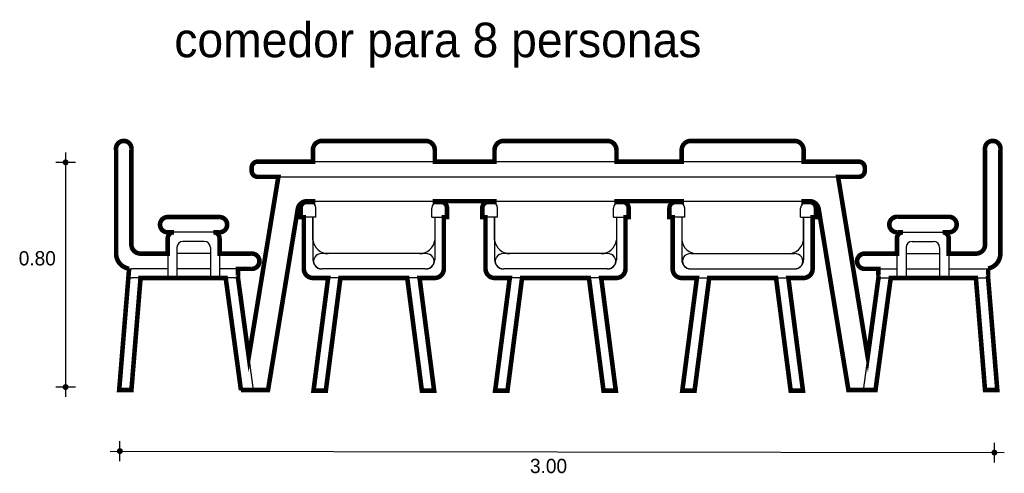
# Model space of a CAD drawing. Extents: x 4.26 to 10.8, y 0.18 to 1.67.
import ezdxf

# ---------------------------------------------------------------- set-up
doc = ezdxf.new("R2010")
doc.units = 0
doc.header["$MEASUREMENT"] = 0
for name, color, linetype in [('BORDE', 2, 'CONTINUOUS'), ('COTAS', 6, 'CONTINUOUS'), ('DIBUJO', 5, 'CONTINUOUS'), ('TEXTO', 4, 'CONTINUOUS')]:
    doc.layers.add(name, color=color, linetype=linetype)

msp = doc.modelspace()

# ---------------------------------------------------------------- linework, layer by layer
at = {"layer": 'BORDE', "const_width": 0.015}
msp.add_lwpolyline([(4.9886, 0.4503), (4.9386, 0.8183), (4.6592, 0.8183), (4.6292, 0.4503), (4.5891, 0.4503), (4.6216, 0.8488, -0.370724), (4.5791, 0.8983), (4.5791, 1.2383, -1.2), (4.6291, 1.2383), (4.6291, 0.9283, 0.414214), (4.6591, 0.8983), (4.7484, 0.8983), (4.7484, 0.9483, -0.414214), (4.7684, 0.9683), (4.7481, 0.9683, -1.003463), (4.7481, 1.0183), (4.9182, 1.0183, -1.003463), (4.9182, 0.9683), (4.8984, 0.9683, -0.414214), (4.9184, 0.9483), (4.9184, 0.8983), (5.0217, 0.8983, -1.100198), (5.0217, 0.8483), (4.979, 0.8483), (4.979, 0.8283, -0.102297), (4.9782, 0.8243), (5.0142, 0.559), (5.1113, 1.1503), (5.0437, 1.1503, -0.414214), (5.0237, 1.1703), (5.0237, 1.1803, -0.414214), (5.0437, 1.2003), (5.2246, 1.2003), (5.2246, 1.2383, -0.414214), (5.2546, 1.2683), (5.5946, 1.2683, -0.414214), (5.6246, 1.2383), (5.6246, 1.2003), (5.8206, 1.2003), (5.8206, 1.2383, -0.414214), (5.8506, 1.2683), (6.1906, 1.2683, -0.414214), (6.2206, 1.2383), (6.2206, 1.2003), (6.4346, 1.2003), (6.4346, 1.2383, -0.414214), (6.4646, 1.2683), (6.8046, 1.2683, -0.414214), (6.8346, 1.2383), (6.8346, 1.2003), (7.0154, 1.2003, -0.414214), (7.0354, 1.1803), (7.0354, 1.1703, -0.414214), (7.0154, 1.1503), (6.9478, 1.1503), (7.0449, 0.559), (7.081, 0.8243, -0.102297), (7.0801, 0.8283), (7.0801, 0.8483), (7.0375, 0.8483, -1.100198), (7.0375, 0.8983), (7.1407, 0.8983), (7.1407, 0.9483, -0.414214), (7.1607, 0.9683), (7.1416, 0.9683, -1.0203), (7.1416, 1.0191), (7.3114, 1.0191, -1.004677), (7.3114, 0.9683), (7.2907, 0.9683, -0.414214), (7.3107, 0.9483), (7.3107, 0.8983), (7.4001, 0.8983, 0.414214), (7.4301, 0.9283), (7.4301, 1.2383, -1.2), (7.4801, 1.2383), (7.4801, 0.8983, -0.356394), (7.4401, 0.8493), (7.4401, 0.8283, -0.083407), (7.4395, 0.825), (7.4701, 0.4503), (7.4299, 0.4503), (7.3999, 0.8183), (7.1205, 0.8183), (7.0705, 0.4503), (6.9817, 0.4503), (6.884, 1.0451, 0.367316), (6.8544, 1.0703), (6.8346, 1.0703), (6.8346, 1.0678), (6.8547, 1.0678, -0.414214), (6.8747, 1.0478), (6.8747, 1.0178), (6.8642, 1.0178), (6.8642, 0.8483, -0.414214), (6.8342, 0.8183), (6.7846, 0.8183), (6.8325, 0.4483), (6.7922, 0.4483), (6.7442, 0.8183), (6.5249, 0.8183), (6.4769, 0.4483), (6.4366, 0.4483), (6.4846, 0.8183), (6.4349, 0.8183, -0.414214), (6.4049, 0.8483), (6.4049, 1.0178), (6.3944, 1.0178), (6.3944, 1.0478, -0.414214), (6.4144, 1.0678), (6.4346, 1.0678), (6.4346, 1.0703), (6.2206, 1.0703), (6.2206, 1.0678), (6.2407, 1.0678, -0.414214), (6.2607, 1.0478), (6.2607, 1.0178), (6.2502, 1.0178), (6.2502, 0.8483, -0.414214), (6.2202, 0.8183), (6.1706, 0.8183), (6.2185, 0.4483), (6.1782, 0.4483), (6.1303, 0.8183), (5.9109, 0.8183), (5.863, 0.4483), (5.8226, 0.4483), (5.8706, 0.8183), (5.821, 0.8183, -0.414214), (5.791, 0.8483), (5.791, 1.0178), (5.7804, 1.0178), (5.7804, 1.0478, -0.414214), (5.8004, 1.0678), (5.8206, 1.0678), (5.8206, 1.0703), (5.6246, 1.0703), (5.6246, 1.0678), (5.6447, 1.0678, -0.414214), (5.6647, 1.0478), (5.6647, 1.0178), (5.6542, 1.0178), (5.6542, 0.8483, -0.414214), (5.6242, 0.8183), (5.5746, 0.8183), (5.6225, 0.4483), (5.5822, 0.4483), (5.5342, 0.8183), (5.3149, 0.8183), (5.267, 0.4483), (5.2266, 0.4483), (5.2746, 0.8183), (5.2249, 0.8183, -0.414214), (5.1949, 0.8483), (5.1949, 1.0178), (5.1844, 1.0178), (5.1844, 1.0478, -0.414214), (5.2044, 1.0678), (5.2246, 1.0678), (5.2246, 1.0703), (5.2047, 1.0703, 0.367316), (5.1751, 1.0451), (5.0774, 0.4503), (4.9886, 0.4503), (5.029, 0.4503)], format="xyb", dxfattribs=at)
at = {"layer": 'COTAS'}
for p, q in [((4.4132, 1.2303), (4.4132, 0.4277)), ((4.4457, 1.1978), (4.3807, 1.1978)), ((4.4457, 0.4602), (4.3807, 0.4602)), ((4.5915, 0.2175), (4.5915, 0.2825)), ((7.4606, 0.2127), (7.4606, 0.2776)), ((4.559, 0.25), (7.4931, 0.2451))]:
    msp.add_line(p, q, dxfattribs=at)
at = {"layer": 'COTAS', "const_width": 0.00974}
for points in [[(4.4083, 1.1978, 1), (4.4181, 1.1978, 1)], [(4.4083, 0.4602, 1), (4.4181, 0.4602, 1)], [(4.5866, 0.25, 1), (4.5964, 0.25, 1)], [(7.4558, 0.2451, 1), (7.4655, 0.2451, 1)]]:
    msp.add_lwpolyline(points, format="xyb", close=True, dxfattribs=at)
at = {"layer": 'DIBUJO'}
for p, q in [((5.5946, 1.2683), (5.2546, 1.2683)), ((6.1906, 1.2683), (5.8506, 1.2683)), ((6.4646, 1.2683), (6.8046, 1.2683)), ((4.5791, 0.8983), (4.5791, 1.2383)), ((4.6291, 0.9283), (4.6291, 1.2383)), ((5.2246, 1.2383), (5.2246, 1.2003)), ((5.6246, 1.2003), (5.6246, 1.2383)), ((5.8206, 1.2383), (5.8206, 1.2003)), ((6.2206, 1.2003), (6.2206, 1.2383)), ((6.4346, 1.2003), (6.4346, 1.2383)), ((6.8346, 1.2383), (6.8346, 1.2003)), ((7.4301, 0.9283), (7.4301, 1.2383)), ((7.4801, 0.8983), (7.4801, 1.2383)), ((5.0437, 1.2003), (7.0154, 1.2003)), ((5.0237, 1.1803), (5.0237, 1.1703)), ((7.0354, 1.1803), (7.0354, 1.1703)), ((5.1113, 1.1503), (5.0142, 0.559)), ((5.0437, 1.1503), (7.0154, 1.1503)), ((6.9478, 1.1503), (7.0449, 0.559)), ((5.2144, 1.0678), (5.2044, 1.0678)), ((5.2047, 1.0703), (6.8544, 1.0703)), ((5.2246, 1.0703), (5.2246, 1.065)), ((5.6246, 1.065), (5.6246, 1.0703)), ((5.6347, 1.0678), (5.6447, 1.0678)), ((5.8104, 1.0678), (5.8004, 1.0678)), ((5.8206, 1.0703), (5.8206, 1.065)), ((6.2206, 1.065), (6.2206, 1.0703)), ((6.2307, 1.0678), (6.2407, 1.0678)), ((6.4244, 1.0678), (6.4144, 1.0678)), ((6.4346, 1.065), (6.4346, 1.0703)), ((6.8346, 1.0703), (6.8346, 1.065)), ((6.8447, 1.0678), (6.8547, 1.0678)), ((5.1751, 1.0451), (5.0774, 0.4503)), ((5.1844, 1.0178), (5.1844, 1.0478)), ((5.2344, 1.0178), (5.2344, 1.0478)), ((5.6147, 1.0178), (5.6147, 1.0478)), ((5.6647, 1.0178), (5.6647, 1.0478)), ((5.7804, 1.0178), (5.7804, 1.0478)), ((5.8304, 1.0178), (5.8304, 1.0478)), ((6.2107, 1.0178), (6.2107, 1.0478)), ((6.2607, 1.0178), (6.2607, 1.0478)), ((6.3944, 1.0178), (6.3944, 1.0478)), ((6.4444, 1.0178), (6.4444, 1.0478)), ((6.8247, 1.0178), (6.8247, 1.0478)), ((6.8747, 1.0178), (6.8747, 1.0478)), ((6.884, 1.0451), (6.9817, 0.4503)), ((4.9175, 1.0191), (4.7475, 1.0191)), ((5.2344, 1.0178), (5.1844, 1.0178)), ((5.1949, 0.8483), (5.1949, 1.0178)), ((5.2246, 1.0178), (5.2246, 0.8783)), ((5.2249, 0.9421), (5.2249, 1.0178)), ((5.6147, 1.0178), (5.6647, 1.0178)), ((5.6246, 1.0178), (5.6246, 0.8783)), ((5.6542, 0.8483), (5.6542, 1.0178)), ((5.8304, 1.0178), (5.7804, 1.0178)), ((5.791, 0.8483), (5.791, 1.0178)), ((5.8206, 1.0178), (5.8206, 0.8783)), ((5.821, 0.9421), (5.821, 1.0178)), ((6.2107, 1.0178), (6.2607, 1.0178)), ((6.2206, 1.0178), (6.2206, 0.8783)), ((6.2502, 0.8483), (6.2502, 1.0178)), ((6.4444, 1.0178), (6.3944, 1.0178)), ((6.4049, 0.8483), (6.4049, 1.0178)), ((6.4346, 1.0178), (6.4346, 0.8783)), ((6.8247, 1.0178), (6.8747, 1.0178)), ((6.8342, 0.9421), (6.8342, 1.0178)), ((6.8346, 1.0178), (6.8346, 0.8783)), ((6.8642, 0.8483), (6.8642, 1.0178)), ((7.1416, 1.0191), (7.3116, 1.0191)), ((4.9186, 0.9683), (4.7478, 0.9683)), ((4.7484, 0.9483), (4.7484, 0.8183)), ((4.8684, 0.9383), (4.7984, 0.9383)), ((4.9184, 0.9483), (4.9184, 0.8183)), ((7.1406, 0.9683), (7.3114, 0.9683)), ((7.1407, 0.9483), (7.1407, 0.8183)), ((7.1907, 0.9383), (7.2607, 0.9383)), ((7.3107, 0.9483), (7.3107, 0.8183)), ((4.7784, 0.9183), (4.7784, 0.8183)), ((4.8884, 0.9183), (4.8884, 0.8183)), ((7.1707, 0.9183), (7.1707, 0.8183)), ((7.2807, 0.9183), (7.2807, 0.8183)), ((4.7484, 0.8983), (4.6591, 0.8983)), ((4.8884, 0.8983), (4.7784, 0.8983)), ((5.0217, 0.8983), (4.9184, 0.8983)), ((5.5946, 0.8983), (5.2546, 0.8983)), ((6.1906, 0.8983), (5.8506, 0.8983)), ((6.4646, 0.8983), (6.8046, 0.8983)), ((7.0375, 0.8983), (7.1407, 0.8983)), ((7.1707, 0.8983), (7.2807, 0.8983)), ((7.3107, 0.8983), (7.4001, 0.8983)), ((4.6191, 0.8283), (4.6191, 0.8479)), ((4.7484, 0.8483), (4.6291, 0.8483)), ((4.8884, 0.8483), (4.7784, 0.8483)), ((5.0217, 0.8483), (4.9184, 0.8483)), ((4.979, 0.8283), (4.979, 0.8483)), ((5.5946, 0.8483), (5.2546, 0.8483)), ((6.1906, 0.8483), (5.8506, 0.8483)), ((6.4646, 0.8483), (6.8046, 0.8483)), ((7.0375, 0.8483), (7.1407, 0.8483)), ((7.0801, 0.8283), (7.0801, 0.8483)), ((7.1707, 0.8483), (7.2807, 0.8483)), ((7.3107, 0.8483), (7.4301, 0.8483)), ((7.4401, 0.8283), (7.4401, 0.8479)), ((4.6196, 0.825), (4.5891, 0.4503)), ((4.969, 0.8183), (4.6291, 0.8183)), ((4.6592, 0.8183), (4.6292, 0.4503)), ((4.9386, 0.8183), (4.9886, 0.4503)), ((4.9782, 0.8243), (5.029, 0.4503)), ((5.6242, 0.8183), (5.2249, 0.8183)), ((5.2746, 0.8183), (5.2266, 0.4477)), ((5.3149, 0.8183), (5.267, 0.4483)), ((5.5822, 0.4483), (5.5342, 0.8183)), ((5.6226, 0.4477), (5.5746, 0.8183)), ((6.2202, 0.8183), (5.821, 0.8183)), ((5.8706, 0.8183), (5.8226, 0.4477)), ((5.9109, 0.8183), (5.863, 0.4483)), ((6.1782, 0.4483), (6.1303, 0.8183)), ((6.2186, 0.4477), (6.1706, 0.8183)), ((6.4349, 0.8183), (6.8342, 0.8183)), ((6.4365, 0.4477), (6.4846, 0.8183)), ((6.4769, 0.4483), (6.5249, 0.8183)), ((6.7442, 0.8183), (6.7922, 0.4483)), ((6.7846, 0.8183), (6.8326, 0.4477)), ((7.081, 0.8243), (7.0301, 0.4503)), ((7.1205, 0.8183), (7.0705, 0.4503)), ((7.0901, 0.8183), (7.4301, 0.8183)), ((7.3999, 0.8183), (7.4299, 0.4503)), ((7.4395, 0.825), (7.4701, 0.4503)), ((4.5891, 0.4503), (4.6292, 0.4503)), ((4.9886, 0.4503), (5.0774, 0.4503)), ((4.9987, 0.4503), (5.029, 0.4503)), ((5.267, 0.4483), (5.2266, 0.4483)), ((5.6226, 0.4483), (5.5822, 0.4483)), ((5.863, 0.4483), (5.8226, 0.4483)), ((6.2186, 0.4483), (6.1782, 0.4483)), ((6.4365, 0.4483), (6.4769, 0.4483)), ((6.7922, 0.4483), (6.8326, 0.4483)), ((7.0705, 0.4503), (6.9817, 0.4503)), ((7.0604, 0.4503), (7.0301, 0.4503)), ((7.4701, 0.4503), (7.4299, 0.4503))]:
    msp.add_line(p, q, dxfattribs=at)
for centre, radius, start, end in [((4.6041, 1.2428), 0.0254, 349.6111, 190.3889), ((5.2546, 1.2383), 0.03, 90, 180), ((5.5946, 1.2383), 0.03, 0, 90), ((5.8506, 1.2383), 0.03, 90, 180), ((6.1906, 1.2383), 0.03, 0, 90), ((6.4646, 1.2383), 0.03, 90, 180), ((6.8046, 1.2383), 0.03, 0, 90), ((7.4551, 1.2428), 0.0254, 349.6111, 190.3889), ((5.0437, 1.1803), 0.02, 90, 180), ((7.0154, 1.1803), 0.02, 0, 90), ((5.0437, 1.1703), 0.02, 180, 270), ((7.0154, 1.1703), 0.02, 270, 0), ((5.2047, 1.0403), 0.03, 90, 170.6764), ((5.2044, 1.0478), 0.02, 90, 180), ((5.2144, 1.0478), 0.02, 0, 90), ((5.6347, 1.0478), 0.02, 90, 180), ((5.6447, 1.0478), 0.02, 0, 90), ((5.8004, 1.0478), 0.02, 90, 180), ((5.8104, 1.0478), 0.02, 0, 90), ((6.2307, 1.0478), 0.02, 90, 180), ((6.2407, 1.0478), 0.02, 0, 90), ((6.4144, 1.0478), 0.02, 90, 180), ((6.4244, 1.0478), 0.02, 0, 90), ((6.8447, 1.0478), 0.02, 90, 180), ((6.8544, 1.0403), 0.03, 9.3236, 90), ((6.8547, 1.0478), 0.02, 0, 90), ((4.7429, 0.9933), 0.0255, 78.6464, 281.7498), ((4.9234, 0.9933), 0.0255, 258.2502, 101.3536), ((7.1357, 0.9933), 0.0255, 78.6464, 281.7498), ((7.3162, 0.9933), 0.0255, 258.2502, 101.3536), ((4.7684, 0.9483), 0.02, 90, 180), ((4.7984, 0.9183), 0.02, 90, 180), ((4.8684, 0.9183), 0.02, 0, 90), ((4.8984, 0.9483), 0.02, 0, 90), ((5.2746, 0.9483), 0.05, 187.0382, 270), ((5.5746, 0.9483), 0.05, 270, 352.9618), ((5.8706, 0.9483), 0.05, 187.0382, 270), ((6.1706, 0.9483), 0.05, 270, 352.9618), ((6.4846, 0.9483), 0.05, 187.0382, 270), ((6.7846, 0.9483), 0.05, 270, 352.9618), ((7.1607, 0.9483), 0.02, 90, 180), ((7.1907, 0.9183), 0.02, 90, 180), ((7.2607, 0.9183), 0.02, 0, 90), ((7.2907, 0.9483), 0.02, 0, 90), ((4.6591, 0.9283), 0.03, 180, 270), ((7.4001, 0.9283), 0.03, 270, 0), ((4.6291, 0.8983), 0.05, 180, 270), ((5.0241, 0.8733), 0.0251, 264.5371, 95.4629), ((5.2546, 0.8783), 0.03, 180, 270), ((5.2522, 0.8733), 0.0251, 84.5371, 275.4629), ((5.597, 0.8733), 0.0251, 264.5371, 95.4629), ((5.5946, 0.8783), 0.03, 270, 0), ((5.8506, 0.8783), 0.03, 180, 270), ((5.8482, 0.8733), 0.0251, 84.5371, 275.4629), ((6.193, 0.8733), 0.0251, 264.5371, 95.4629), ((6.1906, 0.8783), 0.03, 270, 0), ((6.4646, 0.8783), 0.03, 180, 270), ((6.4622, 0.8733), 0.0251, 84.5371, 275.4629), ((6.807, 0.8733), 0.0251, 264.5371, 95.4629), ((6.8046, 0.8783), 0.03, 270, 0), ((7.0351, 0.8733), 0.0251, 84.5371, 275.4629), ((7.4301, 0.8983), 0.05, 270, 0), ((5.2249, 0.8483), 0.03, 180, 270), ((5.6242, 0.8483), 0.03, 270, 0), ((5.821, 0.8483), 0.03, 180, 270), ((6.2202, 0.8483), 0.03, 270, 0), ((6.4349, 0.8483), 0.03, 180, 270), ((6.8342, 0.8483), 0.03, 270, 0), ((4.6291, 0.8283), 0.01, 180, 270), ((4.969, 0.8283), 0.01, 270, 0), ((7.0901, 0.8283), 0.01, 180, 270), ((7.4301, 0.8283), 0.01, 270, 0)]:
    msp.add_arc(centre, radius, start, end, dxfattribs=at)

# ---------------------------------------------------------------- texts
at = {"layer": 'COTAS'}
for s, p in [('0.80', (4.2595, 0.8596)), ('3.00', (5.9369, 0.1779))]:
    msp.add_text(s, height=0.04675, dxfattribs=at).set_placement(p)
at = {"layer": 'TEXTO'}
msp.add_text('comedor para 8 personas', height=0.113495, dxfattribs=at).set_placement((4.7699, 1.5429))

doc.saveas('drawing.dxf')
